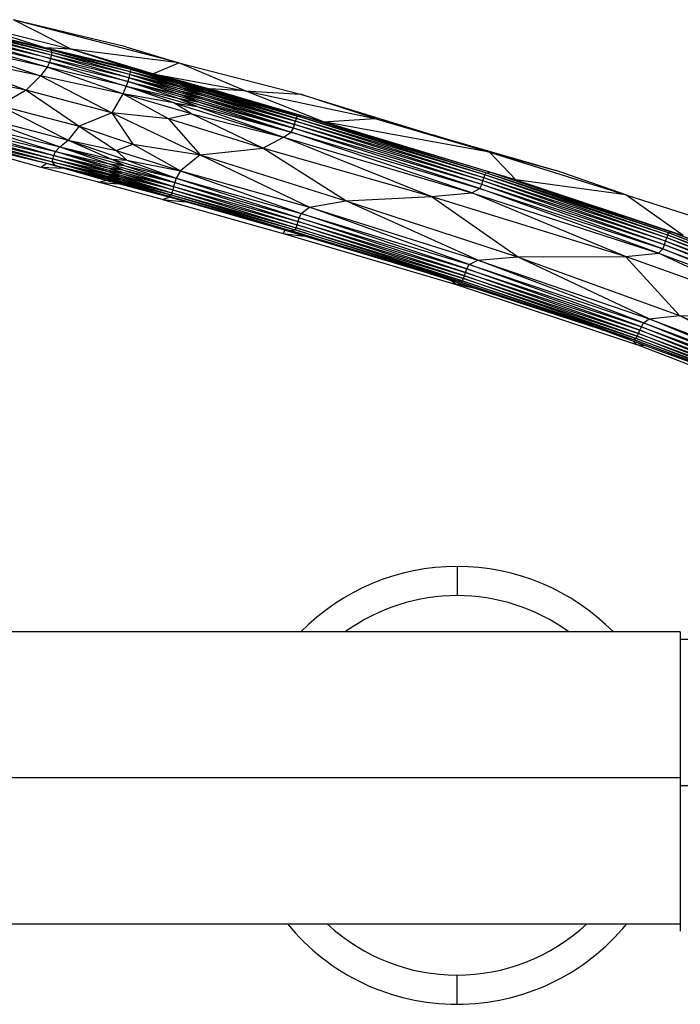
# Paper-space layout '_Inferior' of a CAD drawing. Header units: millimetres. Extents: x -164 to 39, y -67 to 65.
# Tile 5 of 7: x -59 to -14, y -16 to 52. Entities that reach past the tile are written whole.
import ezdxf

# ---------------------------------------------------------------- set-up
doc = ezdxf.new("R2010")
doc.units = ezdxf.units.MM

psp = doc.layouts.new('_Inferior')

# ---------------------------------------------------------------- linework, layer by layer
at = {"color": 7, "linetype": 'Continuous', "lineweight": 25}
for p, q in [((-55.393, 49.938), (-59.352, 51.95)), ((-48.016, 48.986), (-59.352, 51.95)), ((-51.657, 50.081), (-59.352, 51.95)), ((-56.777, 49.871), (-64.018, 51.617)), ((-57.194, 50.018), (-64.018, 51.617)), ((-56.719, 49.711), (-63.664, 51.502)), ((-56.777, 49.871), (-63.664, 51.502)), ((-56.756, 49.517), (-63.661, 51.366)), ((-56.719, 49.711), (-63.661, 51.366)), ((-57.194, 50.018), (-63.177, 51.907)), ((-63.177, 51.907), (-55.393, 49.938)), ((-57.035, 48.694), (-63.891, 50.688)), ((-56.886, 49.028), (-63.891, 50.688)), ((-63.781, 50.952), (-56.886, 49.028)), ((-56.813, 49.289), (-63.781, 50.952)), ((-63.713, 51.179), (-56.813, 49.289)), ((-56.756, 49.517), (-63.713, 51.179)), ((-64.215, 50.346), (-57.507, 48.108)), ((-57.035, 48.694), (-64.215, 50.346)), ((-51.329, 48.529), (-57.194, 50.018)), ((-51.242, 48.585), (-57.194, 50.018)), ((-57.194, 50.018), (-56.777, 49.871)), ((-55.393, 49.938), (-57.194, 50.018)), ((-51.242, 48.585), (-55.393, 49.938)), ((-49.798, 48.235), (-55.393, 49.938)), ((-48.016, 48.986), (-55.393, 49.938)), ((-51.657, 50.081), (-48.016, 48.986)), ((-65.26, 49.75), (-58.488, 47.112)), ((-57.507, 48.108), (-65.26, 49.75)), ((-56.813, 49.289), (-56.886, 49.028)), ((-56.756, 49.517), (-56.813, 49.289)), ((-56.813, 49.289), (-51.527, 47.705)), ((-51.456, 47.961), (-56.813, 49.289)), ((-51.346, 48.379), (-56.777, 49.871)), ((-51.329, 48.529), (-56.777, 49.871)), ((-56.777, 49.871), (-56.719, 49.711)), ((-56.719, 49.711), (-56.756, 49.517)), ((-51.456, 47.961), (-56.756, 49.517)), ((-51.395, 48.187), (-56.756, 49.517)), ((-51.395, 48.187), (-56.719, 49.711)), ((-51.346, 48.379), (-56.719, 49.711)), ((-57.035, 48.694), (-57.507, 48.108)), ((-56.886, 49.028), (-57.035, 48.694)), ((-51.853, 46.865), (-57.035, 48.694)), ((-51.623, 47.404), (-57.035, 48.694)), ((-56.886, 49.028), (-51.623, 47.404)), ((-51.527, 47.705), (-56.886, 49.028)), ((-51.242, 48.585), (-51.329, 48.529)), ((-47.832, 47.64), (-51.242, 48.585)), ((-46.261, 47.256), (-51.242, 48.585)), ((-47.59, 47.661), (-51.242, 48.585)), ((-49.798, 48.235), (-51.242, 48.585)), ((-49.798, 48.235), (-48.016, 48.986)), ((-43.486, 47.081), (-48.016, 48.986)), ((-48.016, 48.986), (-39.702, 46.85)), ((-58.488, 47.112), (-63.854, 48.176)), ((-57.507, 48.108), (-58.488, 47.112)), ((-57.507, 48.108), (-52.608, 45.57)), ((-51.853, 46.865), (-57.507, 48.108)), ((-51.456, 47.961), (-51.527, 47.705)), ((-51.395, 48.187), (-51.456, 47.961)), ((-48.092, 46.862), (-51.456, 47.961)), ((-46.543, 46.552), (-51.456, 47.961)), ((-48.017, 47.108), (-51.456, 47.961)), ((-51.346, 48.379), (-51.395, 48.187)), ((-48.017, 47.108), (-51.395, 48.187)), ((-46.468, 46.786), (-51.395, 48.187)), ((-47.95, 47.325), (-51.395, 48.187)), ((-51.329, 48.529), (-51.346, 48.379)), ((-47.95, 47.325), (-51.346, 48.379)), ((-46.403, 46.987), (-51.346, 48.379)), ((-47.892, 47.506), (-51.346, 48.379)), ((-47.892, 47.506), (-51.329, 48.529)), ((-46.345, 47.15), (-51.329, 48.529)), ((-47.832, 47.64), (-51.329, 48.529)), ((-47.59, 47.661), (-49.798, 48.235)), ((-49.798, 48.235), (-43.486, 47.081)), ((-51.623, 47.404), (-51.853, 46.865)), ((-51.527, 47.705), (-51.623, 47.404)), ((-51.623, 47.404), (-46.768, 46.001)), ((-51.623, 47.404), (-48.182, 46.589)), ((-48.359, 46.248), (-51.623, 47.404)), ((-48.182, 46.589), (-51.527, 47.705)), ((-46.627, 46.292), (-51.527, 47.705)), ((-51.527, 47.705), (-48.092, 46.862)), ((-46.468, 46.786), (-47.95, 47.325)), ((-47.95, 47.325), (-40.027, 44.998)), ((-47.95, 47.325), (-46.403, 46.987)), ((-46.403, 46.987), (-47.892, 47.506)), ((-47.892, 47.506), (-39.966, 45.19)), ((-47.892, 47.506), (-46.345, 47.15)), ((-46.345, 47.15), (-47.832, 47.64)), ((-47.832, 47.64), (-39.905, 45.34)), ((-47.832, 47.64), (-46.261, 47.256)), ((-46.261, 47.256), (-47.59, 47.661)), ((-47.59, 47.661), (-39.698, 45.392)), ((-47.59, 47.661), (-45.68, 47.142)), ((-39.905, 45.34), (-46.261, 47.256)), ((-46.261, 47.256), (-39.698, 45.392)), ((-58.488, 47.112), (-60.293, 46.064)), ((-52.608, 45.57), (-58.488, 47.112)), ((-58.488, 47.112), (-54.857, 44.653)), ((-51.853, 46.865), (-52.608, 45.57)), ((-47.161, 45.495), (-51.853, 46.865)), ((-48.359, 46.248), (-51.853, 46.865)), ((-48.722, 45.15), (-51.853, 46.865)), ((-46.768, 46.001), (-48.182, 46.589)), ((-48.182, 46.589), (-40.325, 44.241)), ((-48.182, 46.589), (-46.627, 46.292)), ((-46.627, 46.292), (-48.092, 46.862)), ((-48.092, 46.862), (-40.181, 44.519)), ((-48.092, 46.862), (-46.543, 46.552)), ((-48.017, 47.108), (-40.098, 44.772)), ((-48.017, 47.108), (-46.468, 46.786)), ((-46.543, 46.552), (-48.017, 47.108)), ((-40.181, 44.519), (-46.543, 46.552)), ((-46.543, 46.552), (-40.098, 44.772)), ((-40.098, 44.772), (-46.468, 46.786)), ((-46.468, 46.786), (-40.027, 44.998)), ((-40.027, 44.998), (-46.403, 46.987)), ((-46.403, 46.987), (-39.966, 45.19)), ((-39.966, 45.19), (-46.345, 47.15)), ((-46.345, 47.15), (-39.905, 45.34)), ((-43.486, 47.081), (-45.898, 47.202)), ((-39.698, 45.392), (-45.68, 47.142)), ((-45.68, 47.142), (-38.119, 44.962)), ((-38.119, 44.962), (-43.486, 47.081)), ((-43.486, 47.081), (-34.616, 45.191)), ((-43.486, 47.081), (-39.702, 46.85)), ((-34.616, 45.191), (-39.702, 46.85)), ((-39.702, 46.85), (-30.65, 44.058)), ((-60.293, 46.064), (-55.6, 43.694)), ((-60.293, 46.064), (-54.857, 44.653)), ((-47.161, 45.495), (-48.359, 46.248)), ((-48.359, 46.248), (-40.87, 43.898)), ((-48.359, 46.248), (-46.768, 46.001)), ((-46.768, 46.001), (-40.87, 43.898)), ((-46.768, 46.001), (-40.325, 44.241)), ((-46.627, 46.292), (-40.325, 44.241)), ((-46.627, 46.292), (-40.181, 44.519)), ((-62.278, 45.458), (-56.181, 43.238)), ((-62.278, 45.458), (-55.6, 43.694)), ((-52.608, 45.57), (-54.857, 44.653)), ((-52.608, 45.57), (-46.574, 42.695)), ((-48.722, 45.15), (-52.608, 45.57)), ((-52.608, 45.57), (-51.184, 43.428)), ((-47.161, 45.495), (-48.722, 45.15)), ((-42.268, 43.142), (-47.161, 45.495)), ((-47.161, 45.495), (-40.87, 43.898)), ((-39.966, 45.19), (-39.905, 45.34)), ((-39.905, 45.34), (-39.698, 45.392)), ((-27.072, 41.316), (-39.905, 45.34)), ((-27.008, 41.463), (-39.905, 45.34)), ((-27.008, 41.463), (-39.698, 45.392)), ((-26.742, 41.495), (-39.698, 45.392)), ((-39.698, 45.392), (-38.119, 44.962)), ((-63.942, 44.733), (-56.589, 42.652)), ((-63.942, 44.733), (-56.463, 42.925)), ((-63.513, 45.08), (-56.463, 42.925)), ((-63.513, 45.08), (-56.181, 43.238)), ((-54.857, 44.653), (-55.6, 43.694)), ((-54.857, 44.653), (-51.184, 43.428)), ((-54.857, 44.653), (-52.305, 42.98)), ((-48.722, 45.15), (-46.574, 42.695)), ((-42.268, 43.142), (-48.722, 45.15)), ((-40.181, 44.519), (-40.098, 44.772)), ((-40.098, 44.772), (-40.027, 44.998)), ((-27.284, 40.65), (-40.098, 44.772)), ((-27.202, 40.901), (-40.098, 44.772)), ((-40.027, 44.998), (-39.966, 45.19)), ((-27.202, 40.901), (-40.027, 44.998)), ((-27.131, 41.125), (-40.027, 44.998)), ((-27.131, 41.125), (-39.966, 45.19)), ((-27.072, 41.316), (-39.966, 45.19)), ((-38.119, 44.962), (-34.616, 45.191)), ((-26.742, 41.495), (-38.119, 44.962)), ((-38.119, 44.962), (-24.942, 40.983)), ((-26.756, 42.879), (-38.119, 44.962)), ((-34.616, 45.191), (-26.756, 42.879)), ((-34.616, 45.191), (-30.65, 44.058)), ((-56.491, 41.961), (-65.145, 44.012)), ((-64.252, 44.019), (-56.673, 42.206)), ((-64.252, 44.019), (-56.491, 41.961)), ((-64.175, 44.215), (-56.662, 42.416)), ((-64.175, 44.215), (-56.673, 42.206)), ((-64.106, 44.453), (-56.589, 42.652)), ((-64.106, 44.453), (-56.662, 42.416)), ((-42.268, 43.142), (-40.87, 43.898)), ((-40.87, 43.898), (-40.325, 44.241)), ((-40.87, 43.898), (-27.955, 40.097)), ((-30.757, 39.828), (-40.87, 43.898)), ((-40.325, 44.241), (-40.181, 44.519)), ((-27.955, 40.097), (-40.325, 44.241)), ((-40.325, 44.241), (-27.408, 40.377)), ((-27.408, 40.377), (-40.181, 44.519)), ((-27.284, 40.65), (-40.181, 44.519)), ((-26.756, 42.879), (-30.65, 44.058)), ((-30.65, 44.058), (-22.19, 41.61)), ((-57.44, 41.831), (-62.909, 43.339)), ((-56.463, 42.925), (-56.181, 43.238)), ((-56.181, 43.238), (-55.6, 43.694)), ((-56.181, 43.238), (-51.771, 41.962)), ((-56.181, 43.238), (-52.631, 42.406)), ((-56.181, 43.238), (-52.802, 42.086)), ((-55.6, 43.694), (-52.631, 42.406)), ((-55.6, 43.694), (-51.578, 42.331)), ((-55.6, 43.694), (-52.305, 42.98)), ((-52.305, 42.98), (-51.184, 43.428)), ((-51.184, 43.428), (-46.574, 42.695)), ((-51.184, 43.428), (-47.905, 41.6)), ((-56.662, 42.416), (-56.589, 42.652)), ((-56.589, 42.652), (-56.463, 42.925)), ((-56.589, 42.652), (-51.959, 41.416)), ((-56.589, 42.652), (-52.906, 41.811)), ((-52.982, 41.567), (-56.589, 42.652)), ((-56.463, 42.925), (-51.88, 41.674)), ((-56.463, 42.925), (-52.802, 42.086)), ((-52.906, 41.811), (-56.463, 42.925)), ((-52.305, 42.98), (-47.905, 41.6)), ((-51.578, 42.331), (-52.305, 42.98)), ((-46.574, 42.695), (-47.905, 41.6)), ((-46.574, 42.695), (-42.268, 43.142)), ((-46.574, 42.695), (-36.587, 39.542)), ((-46.574, 42.695), (-39.089, 39.099)), ((-36.587, 39.542), (-42.268, 43.142)), ((-30.757, 39.828), (-42.268, 43.142)), ((-26.756, 42.879), (-17.423, 39.948)), ((-26.756, 42.879), (-24.942, 40.983)), ((-26.756, 42.879), (-22.19, 41.61)), ((-57.094, 42.104), (-57.44, 41.831)), ((-53.535, 40.808), (-57.44, 41.831)), ((-55.85, 41.75), (-57.44, 41.831)), ((-53.015, 40.932), (-56.991, 42.08)), ((-56.673, 42.206), (-56.662, 42.416)), ((-56.673, 42.206), (-52.065, 41.003)), ((-56.673, 42.206), (-53.039, 41.358)), ((-53.016, 41.171), (-56.673, 42.206)), ((-56.491, 41.961), (-56.673, 42.206)), ((-56.662, 42.416), (-52.024, 41.191)), ((-56.662, 42.416), (-52.982, 41.567)), ((-53.039, 41.358), (-56.662, 42.416)), ((-56.491, 41.961), (-51.987, 40.828)), ((-56.491, 41.961), (-53.016, 41.171)), ((-56.491, 41.961), (-52.516, 40.912)), ((-53.015, 40.932), (-56.491, 41.961)), ((-51.88, 41.674), (-52.802, 42.086)), ((-52.802, 42.086), (-48.305, 40.79)), ((-52.802, 42.086), (-51.771, 41.962)), ((-52.631, 42.406), (-51.578, 42.331)), ((-52.631, 42.406), (-48.199, 41.095)), ((-51.771, 41.962), (-52.631, 42.406)), ((-51.771, 41.962), (-48.199, 41.095)), ((-51.771, 41.962), (-48.305, 40.79)), ((-51.578, 42.331), (-48.199, 41.095)), ((-51.578, 42.331), (-47.905, 41.6)), ((-53.039, 41.358), (-52.024, 41.191)), ((-53.039, 41.358), (-48.494, 40.099)), ((-52.065, 41.003), (-53.039, 41.358)), ((-53.016, 41.171), (-52.065, 41.003)), ((-53.016, 41.171), (-48.549, 39.946)), ((-51.987, 40.828), (-53.016, 41.171)), ((-52.982, 41.567), (-51.959, 41.416)), ((-52.982, 41.567), (-48.442, 40.295)), ((-52.024, 41.191), (-52.982, 41.567)), ((-52.906, 41.811), (-51.88, 41.674)), ((-52.906, 41.811), (-48.379, 40.527)), ((-51.959, 41.416), (-52.906, 41.811)), ((-52.024, 41.191), (-48.494, 40.099)), ((-48.442, 40.295), (-52.024, 41.191)), ((-51.959, 41.416), (-48.379, 40.527)), ((-51.959, 41.416), (-48.442, 40.295)), ((-51.88, 41.674), (-48.305, 40.79)), ((-51.88, 41.674), (-48.379, 40.527)), ((-47.905, 41.6), (-48.199, 41.095)), ((-47.905, 41.6), (-39.646, 38.677)), ((-47.905, 41.6), (-39.089, 39.099)), ((-27.131, 41.125), (-27.072, 41.316)), ((-27.072, 41.316), (-27.008, 41.463)), ((-14.615, 36.998), (-27.072, 41.316)), ((-14.551, 37.188), (-27.072, 41.316)), ((-27.008, 41.463), (-26.742, 41.495)), ((-14.551, 37.188), (-27.008, 41.463)), ((-14.492, 37.337), (-27.008, 41.463)), ((-14.492, 37.337), (-26.742, 41.495)), ((-14.341, 37.408), (-26.742, 41.495)), ((-24.942, 40.983), (-26.742, 41.495)), ((-17.423, 39.948), (-22.19, 41.61)), ((-53.535, 40.808), (-53.045, 40.941)), ((-49.142, 39.631), (-53.535, 40.808)), ((-53.535, 40.808), (-52.182, 40.711)), ((-52.516, 40.912), (-53.015, 40.932)), ((-48.73, 39.852), (-53.015, 40.932)), ((-48.436, 39.713), (-53.015, 40.932)), ((-52.516, 40.912), (-51.987, 40.828)), ((-52.516, 40.912), (-48.73, 39.852)), ((-52.065, 41.003), (-48.494, 40.099)), ((-52.065, 41.003), (-48.549, 39.946)), ((-51.987, 40.828), (-48.549, 39.946)), ((-51.987, 40.828), (-48.73, 39.852)), ((-48.379, 40.527), (-48.442, 40.295)), ((-48.305, 40.79), (-48.379, 40.527)), ((-48.379, 40.527), (-39.859, 38.115)), ((-48.379, 40.527), (-39.926, 37.885)), ((-48.199, 41.095), (-48.305, 40.79)), ((-48.305, 40.79), (-39.859, 38.115)), ((-48.305, 40.79), (-39.78, 38.374)), ((-48.199, 41.095), (-39.646, 38.677)), ((-48.199, 41.095), (-39.78, 38.374)), ((-27.408, 40.377), (-27.284, 40.65)), ((-27.284, 40.65), (-27.202, 40.901)), ((-14.89, 36.256), (-27.284, 40.65)), ((-14.782, 36.526), (-27.284, 40.65)), ((-27.202, 40.901), (-27.131, 41.125)), ((-14.782, 36.526), (-27.202, 40.901)), ((-14.693, 36.776), (-27.202, 40.901)), ((-14.693, 36.776), (-27.131, 41.125)), ((-14.615, 36.998), (-27.131, 41.125)), ((-24.942, 40.983), (-14.341, 37.408)), ((-24.942, 40.983), (-13.484, 37.162)), ((-17.423, 39.948), (-24.942, 40.983)), ((-48.549, 39.946), (-48.73, 39.852)), ((-48.73, 39.852), (-40.406, 37.506)), ((-41.406, 37.714), (-48.73, 39.852)), ((-48.436, 39.713), (-48.73, 39.852)), ((-48.494, 40.099), (-48.549, 39.946)), ((-48.549, 39.946), (-40.066, 37.542)), ((-48.549, 39.946), (-40.406, 37.506)), ((-48.442, 40.295), (-48.494, 40.099)), ((-48.494, 40.099), (-40.066, 37.542)), ((-48.494, 40.099), (-39.983, 37.689)), ((-48.442, 40.295), (-39.983, 37.689)), ((-48.442, 40.295), (-39.926, 37.885)), ((-36.587, 39.542), (-30.757, 39.828)), ((-30.757, 39.828), (-27.955, 40.097)), ((-17.442, 35.733), (-30.757, 39.828)), ((-24.839, 35.707), (-30.757, 39.828)), ((-27.955, 40.097), (-27.408, 40.377)), ((-27.955, 40.097), (-15.186, 35.962)), ((-17.442, 35.733), (-27.955, 40.097)), ((-15.186, 35.962), (-27.408, 40.377)), ((-27.408, 40.377), (-14.89, 36.256)), ((-17.423, 39.948), (-9.761, 37.496)), ((-13.484, 37.162), (-17.423, 39.948)), ((-49.142, 39.631), (-48.695, 39.782)), ((-49.142, 39.631), (-40.875, 37.313)), ((-49.142, 39.631), (-47.598, 39.474)), ((-41.406, 37.714), (-48.436, 39.713)), ((-39.089, 39.099), (-36.587, 39.542)), ((-27.546, 35.469), (-36.587, 39.542)), ((-36.587, 39.542), (-24.839, 35.707)), ((-39.78, 38.374), (-39.646, 38.677)), ((-39.646, 38.677), (-39.089, 39.099)), ((-28.296, 34.889), (-39.646, 38.677)), ((-39.646, 38.677), (-28.145, 35.17)), ((-39.089, 39.099), (-27.546, 35.469)), ((-28.145, 35.17), (-39.089, 39.099)), ((-39.983, 37.689), (-39.926, 37.885)), ((-39.926, 37.885), (-39.859, 38.115)), ((-28.542, 34.217), (-39.926, 37.885)), ((-39.926, 37.885), (-28.47, 34.41)), ((-39.859, 38.115), (-39.78, 38.374)), ((-28.47, 34.41), (-39.859, 38.115)), ((-39.859, 38.115), (-28.389, 34.635)), ((-39.78, 38.374), (-28.296, 34.889)), ((-28.389, 34.635), (-39.78, 38.374)), ((-30.823, 34.539), (-41.406, 37.714)), ((-41.406, 37.714), (-40.406, 37.506)), ((-40.875, 37.313), (-40.744, 37.515)), ((-40.875, 37.313), (-39.445, 37.125)), ((-40.875, 37.313), (-29.043, 33.805)), ((-40.406, 37.506), (-40.066, 37.542)), ((-40.406, 37.506), (-28.982, 34.056)), ((-30.823, 34.539), (-40.406, 37.506)), ((-40.066, 37.542), (-39.983, 37.689)), ((-40.066, 37.542), (-28.623, 34.07)), ((-28.982, 34.056), (-40.066, 37.542)), ((-28.623, 34.07), (-39.983, 37.689)), ((-39.983, 37.689), (-28.542, 34.217)), ((-14.615, 36.998), (-14.551, 37.188)), ((-14.551, 37.188), (-14.492, 37.337)), ((-4.129, 33.07), (-14.551, 37.188)), ((-4.054, 33.257), (-14.551, 37.188)), ((-14.492, 37.337), (-14.341, 37.408)), ((-4.054, 33.257), (-14.492, 37.337)), ((-3.993, 33.407), (-14.492, 37.337)), ((-3.993, 33.407), (-14.341, 37.408)), ((-3.922, 33.505), (-14.341, 37.408)), ((-14.341, 37.408), (-13.484, 37.162)), ((-14.89, 36.256), (-14.782, 36.526)), ((-14.782, 36.526), (-14.693, 36.776)), ((-4.434, 32.34), (-14.782, 36.526)), ((-4.32, 32.606), (-14.782, 36.526)), ((-14.693, 36.776), (-14.615, 36.998)), ((-4.32, 32.606), (-14.693, 36.776)), ((-4.218, 32.851), (-14.693, 36.776)), ((-4.218, 32.851), (-14.615, 36.998)), ((-4.129, 33.07), (-14.615, 36.998)), ((-17.442, 35.733), (-15.186, 35.962)), ((-15.186, 35.962), (-14.89, 36.256)), ((-5.752, 31.522), (-15.186, 35.962)), ((-15.186, 35.962), (-4.609, 32.05)), ((-4.609, 32.05), (-14.89, 36.256)), ((-14.89, 36.256), (-4.434, 32.34)), ((-28.296, 34.889), (-28.145, 35.17)), ((-28.145, 35.17), (-27.546, 35.469)), ((-16.357, 30.917), (-28.145, 35.17)), ((-28.145, 35.17), (-16.22, 31.186)), ((-27.546, 35.469), (-24.839, 35.707)), ((-16.22, 31.186), (-27.546, 35.469)), ((-27.546, 35.469), (-15.817, 31.461)), ((-24.839, 35.707), (-17.442, 35.733)), ((-15.817, 31.461), (-24.839, 35.707)), ((-24.839, 35.707), (-13.751, 31.678)), ((-5.752, 31.522), (-17.442, 35.733)), ((-13.751, 31.678), (-17.442, 35.733)), ((-19.118, 30.724), (-30.823, 34.539)), ((-30.823, 34.539), (-28.982, 34.056)), ((-28.542, 34.217), (-28.47, 34.41)), ((-28.47, 34.41), (-28.389, 34.635)), ((-16.642, 30.26), (-28.47, 34.41)), ((-28.47, 34.41), (-16.558, 30.448)), ((-28.389, 34.635), (-28.296, 34.889)), ((-28.389, 34.635), (-16.462, 30.669)), ((-16.558, 30.448), (-28.389, 34.635)), ((-28.296, 34.889), (-16.357, 30.917)), ((-16.462, 30.669), (-28.296, 34.889)), ((-29.043, 33.805), (-29.38, 34.068)), ((-28.611, 33.818), (-29.043, 33.805)), ((-29.043, 33.805), (-16.68, 29.688)), ((-27.84, 33.566), (-29.043, 33.805)), ((-28.982, 34.056), (-28.623, 34.07)), ((-28.982, 34.056), (-16.926, 30.051)), ((-19.118, 30.724), (-28.982, 34.056)), ((-28.623, 34.07), (-28.542, 34.217)), ((-28.623, 34.07), (-16.719, 30.111)), ((-16.926, 30.051), (-28.623, 34.07)), ((-16.719, 30.111), (-28.542, 34.217)), ((-28.542, 34.217), (-16.642, 30.26)), ((-16.357, 30.917), (-16.22, 31.186)), ((-16.22, 31.186), (-15.817, 31.461)), ((-16.22, 31.186), (-6.788, 27.665)), ((-6.919, 27.402), (-16.22, 31.186)), ((-15.817, 31.461), (-13.751, 31.678)), ((-15.817, 31.461), (-6.565, 27.942)), ((-6.788, 27.665), (-15.817, 31.461)), ((-6.565, 27.942), (-13.751, 31.678)), ((-13.751, 31.678), (-5.789, 28.247)), ((-13.751, 31.678), (-5.752, 31.522)), ((-8.199, 26.711), (-19.118, 30.724)), ((-19.118, 30.724), (-16.926, 30.051)), ((-16.642, 30.26), (-16.558, 30.448)), ((-16.558, 30.448), (-16.462, 30.669)), ((-16.558, 30.448), (-7.144, 26.943)), ((-7.24, 26.76), (-16.558, 30.448)), ((-16.462, 30.669), (-16.357, 30.917)), ((-16.462, 30.669), (-7.036, 27.159)), ((-7.144, 26.943), (-16.462, 30.669)), ((-7.036, 27.159), (-16.357, 30.917)), ((-16.357, 30.917), (-6.919, 27.402)), ((-16.926, 30.051), (-16.719, 30.111)), ((-16.926, 30.051), (-7.411, 26.516)), ((-8.199, 26.711), (-16.926, 30.051)), ((-16.68, 29.688), (-16.913, 29.914)), ((-16.719, 30.111), (-16.642, 30.26)), ((-16.719, 30.111), (-7.323, 26.614)), ((-7.411, 26.516), (-16.719, 30.111)), ((-16.68, 29.688), (-16.112, 29.619)), ((-8.291, 26.459), (-16.68, 29.688)), ((-16.642, 30.26), (-7.24, 26.76)), ((-7.323, 26.614), (-16.642, 30.26)), ((-28.977, 14.492), (-28.977, 12.492)), ((-13.691, 10), (-163.691, 10)), ((-13.691, 10), (-13.691, -10.508)), ((17.076, 9.492), (-13.691, 9.492)), ((-13.691, 0), (-163.691, 0)), ((-13.691, -0.508), (27.076, -0.508)), ((-163.691, -10), (-13.691, -10)), ((-28.977, -15.508), (-28.977, -13.508))]:
    psp.add_line(p, q, dxfattribs=at)
for radius, start, end in [(15, 44.46926, 135.53074), (13, 53.93014, 126.06986), (15, 219.25751, 320.74249), (13, 226.89996, 313.10004)]:
    psp.add_arc((-28.977, -0.508), radius, start, end, dxfattribs=at)

doc.saveas('drawing.dxf')
